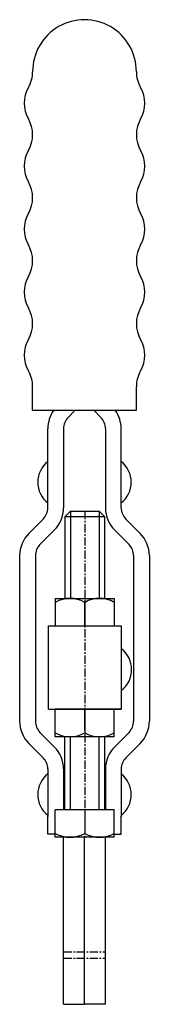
# Model space of a CAD drawing. Extents: x 147 to 167, y 142 to 292.
import ezdxf

# ---------------------------------------------------------------- set-up
doc = ezdxf.new("R2010")
doc.units = 0
doc.linetypes.add('CENTER', pattern=[2, 1.25, -0.25, 0.25, -0.25])
doc.layers.get('0').update_dxf_attribs({"linetype": 'CONTINUOUS'})
doc.layers.add('BRAUER-1', color=1, linetype='CENTER')

msp = doc.modelspace()

# ---------------------------------------------------------------- linework, layer by layer
for p, q in [((148.880003, 232.209635), (148.880003, 235.809634)), ((164.719999, 232.209634), (164.719999, 235.809634)), ((148.880003, 232.209635), (164.719999, 232.209634)), ((155.394113, 232.209635), (154.302945, 231.118466)), ((158.205888, 232.209634), (159.297057, 231.118466)), ((151.200001, 217.343747), (151.200001, 229.421409)), ((153.600001, 229.421409), (153.600001, 217.343747)), ((160.000001, 229.421409), (160.000001, 217.343747)), ((162.400001, 217.343747), (162.400001, 229.421409)), ((153.840001, 216.05), (154.640001, 216.85)), ((153.840001, 216.05), (159.840001, 216.05)), ((153.840001, 203.55), (153.840001, 216.05)), ((154.640001, 216.85), (154.640001, 203.55)), ((154.640001, 216.85), (159.040001, 216.85)), ((159.040001, 216.85), (159.040001, 203.55)), ((159.040001, 216.85), (159.840001, 216.05)), ((159.840001, 216.05), (159.840001, 203.55)), ((150.497057, 215.646691), (148.305888, 213.455522)), ((163.102944, 215.646691), (165.294113, 213.455522)), ((152.194113, 213.949634), (150.002944, 211.758466)), ((161.405888, 213.949634), (163.597057, 211.758466)), ((146.900001, 210.061409), (146.9, 184.83859)), ((149.300001, 210.061409), (149.3, 184.83859)), ((164.300001, 210.061409), (164.3, 184.83859)), ((166.700001, 210.061409), (166.7, 184.83859)), ((152.340001, 203.55), (152.340001, 199.35)), ((152.340001, 203.55), (161.340001, 203.55)), ((156.840001, 199.35), (156.840001, 202.95)), ((156.840001, 202.603906), (156.840001, 199.35)), ((161.340001, 203.55), (161.340001, 199.35)), ((151.28, 186.65), (151.280001, 199.35)), ((151.280001, 199.35), (162.400001, 199.35)), ((152.340001, 199.35), (161.340001, 199.35)), ((162.400001, 199.35), (162.4, 186.65)), ((151.28, 186.65), (162.4, 186.65)), ((161.340001, 186.65), (152.340001, 186.65)), ((152.340001, 182.45), (152.340001, 186.65)), ((156.84, 183.396094), (156.84, 186.65)), ((156.840001, 186.65), (156.840001, 183.05)), ((162.4, 186.65), (160, 186.65)), ((161.340001, 182.45), (161.340001, 186.65)), ((150.002944, 183.141534), (152.194113, 180.950365)), ((163.597057, 183.141534), (161.405888, 180.950365)), ((161.340001, 182.45), (152.340001, 182.45)), ((153.76, 182.45), (153.76, 171.348387)), ((154.64, 171.348387), (154.64, 182.45)), ((159.04, 171.348387), (159.04, 182.45)), ((159.84, 182.45), (159.84, 171.348387)), ((148.305888, 181.444478), (150.497057, 179.253309)), ((165.294113, 181.444477), (163.102944, 179.253309)), ((151.2, 177.556252), (151.2, 170.295497)), ((153.6, 177.556252), (153.6, 171.348387)), ((160, 177.556252), (160, 171.348387)), ((162.4, 177.556252), (162.4, 170.295497)), ((161.34, 171.348387), (152.34, 171.348387)), ((152.34, 167.148387), (152.34, 171.348387)), ((156.84, 171.348387), (156.84, 167.748387)), ((161.34, 167.148387), (161.34, 171.348387)), ((151.188118, 167.6), (151.188118, 170.388985)), ((162.3752, 167.6), (162.3752, 170.388985)), ((152.34, 167.6), (151.188118, 167.6)), ((161.34, 167.148387), (152.34, 167.148387)), ((153.6, 141.7), (153.6, 167.148387)), ((156.8, 141.7), (156.8, 167.148387)), ((160, 141.7), (160, 167.148387)), ((161.34, 167.6), (162.3752, 167.6)), ((153.6, 141.7), (156.8, 141.7)), ((160, 141.7), (156.8, 141.7))]:
    msp.add_line(p, q)
for centre, radius, start, end in [((156.800002, 283.809635), 7.919998, 359.999989, 180), ((144.080003, 283.809635), 4.8, 330, 359.999999), ((169.52, 283.809634), 4.8, 180, 210.000009), ((152.393847, 279.009635), 4.8, 150, 210), ((161.206156, 279.009634), 4.8, 329.999999, 29.999997), ((144.080003, 274.209635), 4.8, 329.999999, 30), ((169.52, 274.209634), 4.8, 150, 210), ((152.393847, 269.409635), 4.8, 150, 210), ((161.206156, 269.409634), 4.8, 329.999999, 30), ((144.080003, 264.609635), 4.8, 329.999999, 30), ((169.519999, 264.609634), 4.8, 150, 210), ((152.393847, 259.809635), 4.8, 150, 210), ((161.206156, 259.809634), 4.8, 329.999999, 30), ((144.080003, 255.009635), 4.8, 329.999999, 30), ((169.519999, 255.009634), 4.8, 150, 210), ((152.393847, 250.209635), 4.8, 150, 210), ((161.206155, 250.209634), 4.8, 329.999999, 30), ((144.080003, 245.409635), 4.8, 329.999999, 30), ((169.519999, 245.409634), 4.8, 150, 210), ((152.393847, 240.609635), 4.8, 150, 210), ((161.206155, 240.609634), 4.8, 329.999999, 30), ((144.080003, 235.809635), 4.8, 359.999988, 29.999999), ((169.519999, 235.809634), 4.8, 150, 179.999999), ((156.000001, 229.421409), 4.8, 144.487513, 179.999999), ((156.000001, 229.421409), 2.4, 134.999986, 179.999999), ((157.600001, 229.421409), 2.4, 359.999999, 45.000012), ((157.600001, 229.421409), 4.8, 359.999999, 35.512475), ((153.665259, 221.25), 4, 128.047507, 231.952491), ((159.934742, 221.25), 4, 308.047506, 51.952492), ((148.800001, 217.343747), 2.4, 314.999999, 0), ((148.800001, 217.343747), 4.8, 314.999999, 0), ((164.800001, 217.343747), 4.8, 180, 225), ((164.800001, 217.343747), 2.4, 180, 225), ((151.700001, 210.061409), 4.8, 134.999995, 179.999999), ((161.900001, 210.061409), 4.8, 359.999999, 45.000003), ((151.700001, 210.061409), 2.4, 134.999986, 179.999999), ((161.900001, 210.061409), 2.4, 359.999999, 45.000012), ((154.590001, 199.03125), 4.51875, 60.137166, 119.862834), ((159.090001, 199.03125), 4.51875, 60.137166, 119.862834), ((160, 192.7), 4, 308.047507, 51.952491), ((151.7, 184.83859), 4.8, 180, 225), ((151.7, 184.83859), 2.4, 180, 225), ((161.9, 184.83859), 2.4, 314.999999, 0), ((161.9, 184.83859), 4.8, 314.999999, 0), ((154.590001, 186.96875), 4.51875, 240.137166, 299.862834), ((159.090001, 186.96875), 4.51875, 240.137166, 299.862834), ((148.8, 177.556253), 4.8, 359.999988, 44.999999), ((164.8, 177.556252), 4.8, 134.999999, 180), ((148.8, 177.556253), 2.4, 359.999976, 44.999999), ((164.8, 177.556252), 2.4, 134.999999, 180), ((153.665259, 173.65), 4, 128.047507, 231.952492), ((159.934742, 173.65), 4, 308.047507, 51.952493), ((154.59, 171.667137), 4.51875, 240.137166, 299.862834), ((159.09, 171.667137), 4.51875, 240.137166, 299.862834)]:
    msp.add_arc(centre, radius, start, end)
at = {"layer": 'BRAUER-1'}
for p, q in [((156.840001, 216.85), (156.840001, 166.97943)), ((153.6, 149.710675), (160, 149.710675)), ((153.6, 148.710675), (160, 148.710675))]:
    msp.add_line(p, q, dxfattribs=at)

doc.saveas('drawing.dxf')
